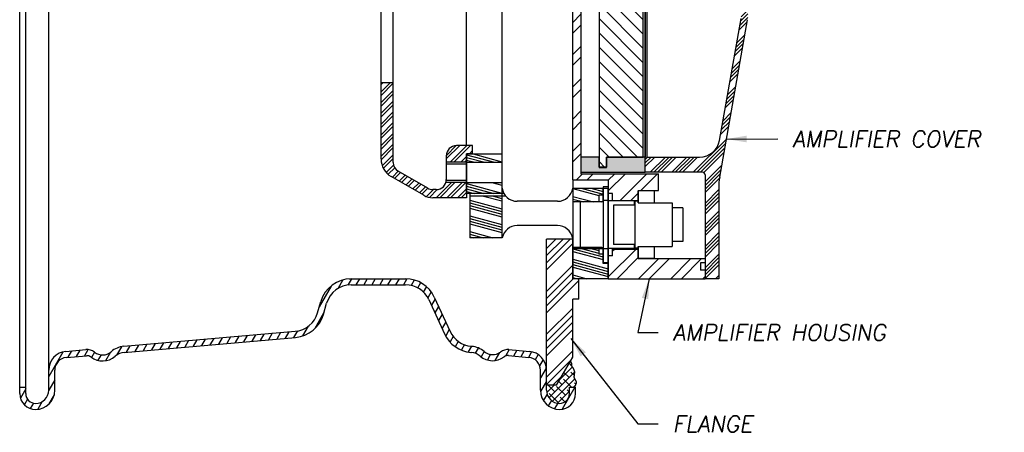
# Model space of a CAD drawing. Extents: x 2 to 120, y 0 to 54.
# Tile 1 of 5: x 2 to 14, y 3 to 8. Entities that reach past the tile are written whole.
import ezdxf

# ---------------------------------------------------------------- set-up
doc = ezdxf.new("R2010")
doc.units = 0
doc.header["$MEASUREMENT"] = 0
doc.linetypes.add('HIDDEN', pattern=[0.375, 0.25, -0.125])
for name, color, linetype in [('carlslw', 1, 'CONTINUOUS'), ('CBOARD', 3, 'CONTINUOUS'), ('CONSTRUCTIONS2', 7, 'CONTINUOUS'), ('DIMENSIONS', 5, 'CONTINUOUS'), ('flange', 5, 'CONTINUOUS'), ('HIDDEN', 3, 'HIDDEN'), ('HOUSING', 4, 'CONTINUOUS'), ('hub', 7, 'CONTINUOUS'), ('hubhatch', 7, 'CONTINUOUS'), ('JTCONNECTOR', 6, 'CONTINUOUS'), ('RUBBERGROMMET', 2, 'CONTINUOUS'), ('sportsmanfront', 6, 'CONTINUOUS'), ('TOPCOVER', 6, 'CONTINUOUS'), ('WASHER', 1, 'CONTINUOUS'), ('weld', 3, 'CONTINUOUS'), ('XDUCERHATCH', 1, 'CONTINUOUS')]:
    doc.layers.add(name, color=color, linetype=linetype)
doc.styles.add('ROMANS', font='romans.shx', dxfattribs={"oblique": 10})
doc.dimstyles.get("Standard").update_dxf_attribs({"dimscale": 2, "dimtxt": 0.1, "dimasz": 0.125, "dimexe": 0.125, "dimexo": 0.05, "dimgap": 0.09, "dimtad": 0, "dimtih": 1, "dimtoh": 1, "dimdec": 3, "dimzin": 0, "dimdsep": 46, "dimtxsty": 'ROMANS', "dimcen": 0.0625, "dimclrd": 256, "dimclre": 256, "dimclrt": 256, "dimadec": 0, "dimazin": 0, "dimtp": 0.001, "dimtm": 0.001, "dimtfac": 1, "dimtdec": 3, "dimtofl": 0, "dimtmove": 0, "dimatfit": 0, "dimfxl": 1, "dimtolj": 1, "dimtzin": 0, "dimarcsym": 0})

msp = doc.modelspace()

# ---------------------------------------------------------------- hatches: boundary and pattern name
at = {"layer": 'CBOARD', "extrusion": (0, 0, -1)}
h = msp.add_hatch(dxfattribs=at)
h.set_pattern_fill('ANSI31', color=256, scale=2, angle=-180, style=0)
h.set_pattern_definition([(225, (-17.61681, 9.66308), (-0.0883883, 0.0883883), [])])
h.paths.add_polyline_path([(-8.7961, 8.8756), (-8.8881, 8.8756), (-8.8881, 8.8276), (-9.3421, 8.8276), (-9.3421, 6.1631), (-8.8881, 6.1631), (-8.8881, 6.0381), (-8.7961, 6.0381)], flags=0)
at = {"layer": 'flange'}
h = msp.add_hatch(dxfattribs=at)
h.set_pattern_fill('ANSI34', color=256, scale=0.5, style=0)
h.set_pattern_definition([(45, (23.18685, 12.1221), (-0.265165, 0.265165), []), (45, (23.27524, 12.1221), (-0.265165, 0.265165), []), (45, (23.36363, 12.1221), (-0.265165, 0.265165), []), (45, (23.452, 12.1221), (-0.265165, 0.265165), [])])
h.paths.add_polyline_path([(8.4721, 5.1531), (8.1471, 5.1531), (8.1471, 3.3491), (8.2721, 3.3491), (8.4721, 3.6955), (8.4721, 4.4101), (8.5471, 4.4101), (8.5471, 4.6601), (8.4721, 4.6601), (8.4721, 4.6944)])
at = {"layer": 'HOUSING'}
h = msp.add_hatch(dxfattribs=at)
h.set_pattern_fill('ANSI32', color=256, scale=0.75, style=0)
h.set_pattern_definition([(45, (25.891, 12.1221), (-0.1988738, 0.1988738), []), (45, (26.02358, 12.1221), (-0.1988738, 0.1988738), [])])
h.paths.add_polyline_path([(10.05, 14.5581), (10.105, 14.5581), (10.105, 14.6631), (8.9096, 14.6631), (8.9096, 14.3811), (8.9636, 14.3811), (8.9636, 14.2961), (9.28, 14.2961), (9.28, 14.4181), (10.105, 14.4181), (10.105, 14.4681), (10.05, 14.4681)])
h.paths.add_polyline_path([(9.53, 13.5741), (9.28, 13.5741), (9.28, 13.6961), (8.9636, 13.6961), (8.9636, 13.6111), (8.9096, 13.6111), (8.9096, 13.5271), (8.9096, 13.4411), (8.4721, 13.4411), (8.4721, 9.6631), (8.5721, 9.6631), (8.5721, 9.9131), (8.5721, 10.2966), (8.5243, 10.2966), (8.5151, 10.3057), (8.5151, 10.4704), (8.5243, 10.4796), (8.5721, 10.4796), (8.5721, 13.3481), (8.5721, 13.3661), (9.53, 13.3661)])
h.paths.add_polyline_path([(8.5721, 9.6631), (8.4721, 9.6631), (8.4721, 5.8851), (8.9096, 5.8851), (8.9096, 5.7151), (8.9636, 5.7151), (8.9636, 5.6301), (9.28, 5.6301), (9.28, 5.7021), (9.28, 5.7471), (9.28, 5.7521), (9.53, 5.7521), (9.53, 5.9601), (8.5721, 5.9601), (8.5721, 8.8466), (8.5243, 8.8466), (8.5151, 8.8557), (8.5151, 9.0204), (8.5243, 9.0296), (8.5721, 9.0296)])
h.paths.add_polyline_path([(10.05, 4.8581), (10.105, 4.8581), (10.105, 4.9081), (9.28, 4.9081), (9.28, 5.0301), (8.9636, 5.0301), (8.9636, 4.9451), (8.9096, 4.9451), (8.9096, 4.6631), (10.105, 4.6631), (10.105, 4.7681), (10.05, 4.7681)])
at = {"layer": 'hubhatch'}
h = msp.add_hatch(dxfattribs=at)
h.set_pattern_fill('ANSI32', color=256, scale=0.25, style=0)
h.set_pattern_definition([(45, (23.18685, 12.1221), (-0.06629126, 0.06629126), []), (45, (23.23104, 12.1221), (-0.06629126, 0.06629126), [])])
h.paths.add_polyline_path([(7.1596, 13.6631), (6.7431, 13.6631, 0.1316525), (6.6306, 13.6329), (6.2288, 13.401, 0.2679492), (6.1038, 13.1845), (6.1038, 12.9351), (6.2538, 12.9351), (6.2538, 13.2278, -0.2679492), (6.3163, 13.336), (6.6806, 13.5463, -0.1316525), (6.7431, 13.5631), (6.7846, 13.5631, -0.4142136), (6.9096, 13.4381), (6.9096, 13.1504), (7.1596, 13.1504)])
h.paths.add_polyline_path([(6.2538, 12.5411), (6.1038, 12.5411), (6.1038, 12.2401), (6.2538, 12.2401)])
h.paths.add_polyline_path([(7.1596, 5.8511), (6.904, 5.8511, -0.3286986), (6.7846, 5.7631), (6.7431, 5.7631, -0.1316525), (6.6806, 5.7798), (6.3163, 5.9902, -0.2679492), (6.2538, 6.0984), (6.2538, 7.0861), (6.1038, 7.0861), (6.1038, 6.1417, 0.2679492), (6.2288, 5.9252), (6.6306, 5.6932, 0.1316525), (6.7431, 5.6631), (7.1596, 5.6631)])
h.paths.add_polyline_path([(7.1596, 6.2041), (7.1596, 6.2071), (7.2346, 6.2071), (7.2346, 6.3071), (7.0346, 6.3071, 0.4142136), (6.9096, 6.1821), (6.9096, 6.1011), (7.1596, 6.1011)])
at = {"layer": 'RUBBERGROMMET'}
h = msp.add_hatch(dxfattribs=at)
h.set_pattern_fill('HONEY', color=256, scale=0.5, style=0)
h.set_pattern_definition([(180, (30.466596, 0.81454), (-0.09375, 0.05412659), [0.0625, -0.125]), (60, (30.466596, 0.81454), (0.09375, 0.05412659), [0.0625, -0.125]), (120, (30.466596, 0.81454), (-2e-10, 0.10825318), [-0.125, 0.0625])])
h.paths.add_polyline_path([(8.8881, 13.2881), (8.7961, 13.2881), (8.7961, 13.1606), (8.5721, 13.1606), (8.5721, 13.3481), (9.3671, 13.3481), (9.3671, 13.1606), (9.3421, 13.1606), (9.3421, 13.1631), (8.8881, 13.1631)])
h.paths.add_polyline_path([(8.8881, 6.1631), (9.3421, 6.1631), (9.3421, 6.1656), (9.3671, 6.1656), (9.3671, 5.9781), (8.5721, 5.9781), (8.5721, 6.1656), (8.7961, 6.1656), (8.7961, 6.0406), (8.7961, 6.0381), (8.8881, 6.0381)])
at = {"layer": 'TOPCOVER'}
h = msp.add_hatch(dxfattribs=at)
h.set_pattern_fill('ANSI34', color=256, scale=0.25, style=0)
h.set_pattern_definition([(45, (24.58859, 12.1221), (-0.1325825, 0.1325825), []), (45, (24.63278, 12.1221), (-0.1325825, 0.1325825), []), (45, (24.67697, 12.1221), (-0.1325825, 0.1325825), []), (45, (24.72117, 12.1221), (-0.1325825, 0.1325825), [])])
h.paths.add_polyline_path([(10.275, 14.6631), (10.105, 14.6631), (10.105, 13.3781), (10.105, 13.1517, -0.2900263), (10.2852, 12.954), (10.5503, 11.4504, -0.3888787), (10.3543, 11.1427), (9.8939, 11.0194, 0.3394543), (9.7086, 10.7779), (9.7086, 10.6866, -0.4142136), (9.6461, 10.6241), (9.5179, 10.6241), (9.4116, 10.4975), (9.4116, 10.4441), (9.4935, 10.4441), (9.5021, 10.4292), (9.5021, 10.3991), (9.5126, 10.3991), (9.5126, 10.4376), (9.5126, 10.4691), (9.5126, 10.4696), (9.5126, 10.4696, -0.4092989), (9.5426, 10.4991), (10.1836, 10.4991), (10.1836, 10.5402, -0.2511806), (10.1606, 10.5831, -0.2511806), (10.1836, 10.626), (10.1836, 10.7201), (9.8495, 10.7201), (9.8086, 10.7881), (9.8495, 10.8561), (10.1836, 10.8561), (10.1836, 10.9041, -0.4142136), (10.1936, 10.9141), (10.2766, 10.9141), (10.2766, 10.9432, -0.3394543), (10.3693, 11.0639), (10.375, 11.0654, 0.3888787), (10.6291, 11.4643), (10.2864, 13.408, -0.0436609), (10.275, 13.5382)])
h.paths.add_polyline_path([(10.1836, 8.7002, -0.2511806), (10.1606, 8.7431, -0.2511806), (10.1836, 8.786), (10.1836, 8.8271), (9.9516, 8.8271), (9.5426, 8.8271, -0.4142136), (9.5126, 8.8571), (9.5126, 8.9271), (9.5021, 8.9271), (9.5021, 8.897), (9.4935, 8.8821), (9.4116, 8.8821), (9.4116, 8.8287), (9.5179, 8.7021), (9.6461, 8.7021, -0.4142136), (9.7086, 8.6396), (9.7086, 8.5483, 0.3394543), (9.8939, 8.3068), (10.3543, 8.1835, -0.3888787), (10.5503, 7.8758), (10.2852, 6.3721, -0.3639702), (10.039, 6.1656), (9.3921, 6.1656), (9.3671, 6.1406), (9.3671, 5.9781), (10.075, 5.9781, -0.4142136), (10.105, 5.9481), (10.105, 4.6631), (10.275, 4.6631), (10.275, 5.7879, -0.0436609), (10.2864, 5.9182), (10.6291, 7.8619, 0.3888787), (10.375, 8.2607), (10.3693, 8.2623, -0.3394543), (10.2766, 8.383), (10.2766, 8.4121), (10.1936, 8.4121, -0.4142136), (10.1836, 8.4221), (10.1836, 8.4701), (9.8495, 8.4701), (9.8086, 8.5381), (9.8495, 8.6061), (10.1836, 8.6061)])
at = {"layer": 'weld'}
h = msp.add_hatch(dxfattribs=at)
h.set_pattern_fill('ANSI38', color=256, scale=0.5, style=0)
h.set_pattern_definition([(45, (20.710934, 9.012866), (-0.04419417, 0.04419417), []), (135, (20.710934, 9.012866), (-0.13258252, 0.04419417), [0.15625, -0.09375])])
h.paths.add_polyline_path([(8.4922, 3.3333), (8.4952, 3.3333), (8.4952, 3.3373), (8.4962, 3.3373), (8.4962, 3.3403), (8.5002, 3.3403), (8.5002, 3.3423), (8.5022, 3.3423), (8.5022, 3.3444), (8.5042, 3.3444), (8.5042, 3.3504), (8.5093, 3.3504), (8.5093, 3.3574), (8.5103, 3.3574), (8.5103, 3.3614), (8.5123, 3.3614), (8.5123, 3.3645), (8.5143, 3.3645), (8.5143, 3.3695), (8.5163, 3.3695), (8.5163, 3.3735), (8.5173, 3.3735), (8.5173, 3.3765), (8.5183, 3.3765), (8.5183, 3.3926), (8.5153, 3.3926), (8.5153, 3.3966), (8.5123, 3.3966), (8.5123, 3.4017), (8.5113, 3.4017), (8.5113, 3.4047), (8.5103, 3.4047), (8.5103, 3.4077), (8.5083, 3.4077), (8.5083, 3.4117), (8.5062, 3.4117), (8.5062, 3.4147), (8.5042, 3.4147), (8.5042, 3.4167), (8.5032, 3.4167), (8.5032, 3.4197), (8.5012, 3.4197), (8.5012, 3.4238), (8.4982, 3.4238), (8.4982, 3.4268), (8.4972, 3.4268), (8.4972, 3.4308), (8.4952, 3.4308), (8.4952, 3.4328), (8.4942, 3.4328), (8.4942, 3.4358), (8.4922, 3.4358), (8.4922, 3.4378), (8.4912, 3.4378), (8.4912, 3.4429), (8.4902, 3.4429), (8.4902, 3.4449), (8.4892, 3.4449), (8.4892, 3.4549), (8.4902, 3.4549), (8.4902, 3.462), (8.4912, 3.462), (8.4912, 3.468), (8.4922, 3.468), (8.4922, 3.476), (8.4932, 3.476), (8.4932, 3.4841), (8.4942, 3.4841), (8.4942, 3.4971), (8.4952, 3.4971), (8.4952, 3.5173), (8.4942, 3.5173), (8.4942, 3.5273), (8.4932, 3.5273), (8.4932, 3.5303), (8.4902, 3.5303), (8.4902, 3.5353), (8.4871, 3.5353), (8.4871, 3.5424), (8.4861, 3.5424), (8.4861, 3.5464), (8.4841, 3.5464), (8.4841, 3.5494), (8.4821, 3.5494), (8.4821, 3.5544), (8.4791, 3.5544), (8.4791, 3.5595), (8.4761, 3.5595), (8.4761, 3.5645), (8.4721, 3.5645), (8.4721, 3.5675), (8.47, 3.5675), (8.47, 3.5725), (8.467, 3.5725), (8.467, 3.5766), (8.465, 3.5766), (8.465, 3.5816), (8.462, 3.5816), (8.462, 3.5846), (8.461, 3.5846), (8.461, 3.5896), (8.459, 3.5896), (8.459, 3.5926), (8.458, 3.5926), (8.458, 3.6077), (8.459, 3.6077), (8.459, 3.6127), (8.458, 3.6127), (8.458, 3.6188), (8.456, 3.6188), (8.456, 3.6218), (8.455, 3.6218), (8.455, 3.6248), (8.454, 3.6248), (8.454, 3.6268), (8.4519, 3.6268), (8.4519, 3.6298), (8.4499, 3.6298), (8.4499, 3.6308), (8.4489, 3.6308), (8.4489, 3.6339), (8.4459, 3.6339), (8.4459, 3.6349), (8.4449, 3.6349), (8.4449, 3.6359), (8.4439, 3.6359), (8.4439, 3.6379), (8.4429, 3.6379), (8.4429, 3.6389), (8.4419, 3.6389), (8.4419, 3.6399), (8.4409, 3.6399), (8.4409, 3.6409), (8.4406, 3.6409), (8.2721, 3.3491), (8.1471, 3.3491), (8.1471, 3.2846, 0.4142136), (8.3081, 3.1236, 0.4142136), (8.4301, 3.2456), (8.4301, 3.3241), (8.4881, 3.3241), (8.4881, 3.3273), (8.4892, 3.3273), (8.4892, 3.3283), (8.4902, 3.3283), (8.4902, 3.3293), (8.4922, 3.3293)])
at = {"layer": 'XDUCERHATCH'}
h = msp.add_hatch(dxfattribs=at)
h.set_pattern_fill('ANSI34', color=256, scale=0.25, angle=120, style=0)
h.set_pattern_definition([(165, (23.18685, 12.1221), (-0.0485286, -0.181111), []), (165, (23.16475, 12.16037), (-0.0485286, -0.181111), []), (165, (23.14266, 12.19865), (-0.0485286, -0.181111), []), (165, (23.12056, 12.23692), (-0.0485286, -0.181111), [])])
h.paths.add_polyline_path([(8.8486, 5.7821), (8.4721, 5.7821), (8.4721, 5.6113), (8.5626, 5.6113), (8.5626, 5.6116), (8.7946, 5.6116), (8.7946, 5.6951), (8.8486, 5.6951)])
h.paths.add_polyline_path([(8.8486, 4.9651), (8.7946, 4.9651), (8.7946, 5.0381), (8.4721, 5.0381), (8.4721, 4.6631), (8.9096, 4.6631), (8.9096, 4.8511), (8.8486, 4.8511)])
h.paths.add_polyline_path([(7.5971, 5.6841), (7.1996, 5.6841), (7.1996, 5.1681), (7.5971, 5.1681)])
h.paths.add_polyline_path([(7.5971, 5.8511), (7.1596, 5.8511), (7.1596, 5.7835), (7.1596, 5.7153), (7.1996, 5.7153), (7.5971, 5.7153)])
h.paths.add_polyline_path([(7.5971, 6.2041), (7.1596, 6.2041), (7.1596, 6.1011), (7.5971, 6.1011)])

# ---------------------------------------------------------------- linework, layer by layer
at = {"layer": 'carlslw'}
for p, q in [((7.5971, 14.1581), (7.5971, 5.1681)), ((7.1596, 6.3071), (7.1596, 13.0191)), ((7.1596, 5.7153), (7.1596, 6.2071)), ((7.1596, 6.2041), (7.5971, 6.2041)), ((7.1596, 6.2041), (7.1596, 5.7153)), ((7.1596, 6.1011), (7.5971, 6.1011)), ((7.1596, 5.8511), (7.5972, 5.8511)), ((8.4721, 5.8851), (8.4721, 5.1681)), ((7.5971, 5.7821), (7.5988, 5.7821)), ((8.4705, 5.7821), (8.9096, 5.7821)), ((8.4705, 5.7821), (8.9096, 5.7821)), ((8.8486, 5.6316), (8.8486, 5.7821)), ((8.9096, 4.6631), (8.9096, 5.7821)), ((7.1996, 5.7153), (7.1596, 5.7153)), ((7.1996, 5.7153), (7.1596, 5.7153)), ((7.6208, 5.7153), (7.1996, 5.7153)), ((7.1996, 5.7153), (7.1996, 5.1681)), ((7.6427, 5.6841), (7.1996, 5.6841)), ((7.1996, 5.6841), (7.1996, 5.1681)), ((8.2846, 5.6191), (7.7846, 5.6191)), ((8.7946, 5.6113), (8.4721, 5.6113)), ((8.8486, 5.6951), (8.7946, 5.6951)), ((8.7946, 5.6951), (8.7946, 5.6113)), ((8.2846, 5.3191), (7.7846, 5.3191)), ((7.6007, 5.1681), (7.1996, 5.1681)), ((8.4721, 5.1681), (8.4686, 5.1681)), ((8.4721, 4.6631), (8.4721, 5.1681)), ((8.4721, 5.1681), (8.4721, 4.6631)), ((8.4721, 5.1681), (8.4721, 4.6631)), ((8.7946, 5.0488), (8.4721, 5.0488)), ((8.4721, 5.0381), (8.9096, 5.0381)), ((8.7946, 5.0488), (8.7946, 4.9651)), ((8.8486, 4.8511), (8.8486, 5.0286)), ((8.8486, 4.9651), (8.7946, 4.9651)), ((8.8486, 4.9851), (8.8486, 4.9651)), ((8.9096, 4.8511), (8.8486, 4.8511)), ((8.9096, 4.6631), (8.4721, 4.6631))]:
    msp.add_line(p, q, dxfattribs=at)
for centre, start, end in [((7.7846, 5.8066), 187.50812, 270), ((8.2846, 5.8066), 270, 352.49188), ((7.7846, 5.1316), 90, 168.77475), ((8.2846, 5.1316), 11.22525, 90)]:
    msp.add_arc(centre, 0.1875, start, end, dxfattribs=at)
at = {"layer": 'CBOARD'}
for p, q in [((8.7961, 8.8756), (8.7961, 6.0381)), ((9.3421, 6.1631), (9.3421, 8.8276)), ((8.8881, 6.1631), (9.3421, 6.1631)), ((8.8881, 6.0381), (8.8881, 6.1631)), ((8.7961, 6.0381), (8.8881, 6.0381))]:
    msp.add_line(p, q, dxfattribs=at)
at = {"layer": 'CONSTRUCTIONS2'}
for p, q in [((9.28, 5.6201), (9.24, 5.6201)), ((9.24, 5.6201), (9.24, 5.0401)), ((9.28, 5.6201), (9.28, 5.6001)), ((9.28, 5.6001), (9.7, 5.6001)), ((9.7, 5.6001), (9.7, 5.0601)), ((8.975, 5.5726), (8.975, 5.0876)), ((9.24, 5.5726), (8.975, 5.5726)), ((9.83, 5.5371), (9.7, 5.5371)), ((9.83, 5.5371), (9.83, 5.1231)), ((9.83, 5.1231), (9.7, 5.1231)), ((9.24, 5.0876), (8.975, 5.0876)), ((9.28, 5.0401), (9.24, 5.0401)), ((9.28, 5.0601), (9.28, 5.0401)), ((9.28, 5.0601), (9.7, 5.0601))]:
    msp.add_line(p, q, dxfattribs=at)
at = {"layer": 'flange'}
for p, q in [((8.4721, 5.1531), (8.1471, 5.1531)), ((8.1471, 3.3491), (8.1471, 5.1531)), ((8.4721, 4.6601), (8.4721, 5.1531)), ((8.4721, 4.6601), (8.4721, 4.6944)), ((8.5471, 4.6601), (8.4721, 4.6601)), ((8.5471, 4.4101), (8.5471, 4.6601)), ((8.5471, 4.4101), (8.4721, 4.4101)), ((8.4721, 3.6955), (8.4721, 4.4101)), ((8.2721, 3.3491), (8.4721, 3.6955)), ((8.2721, 3.3491), (8.1471, 3.3491))]:
    msp.add_line(p, q, dxfattribs=at)
at = {"layer": 'HIDDEN'}
for p, q in [((7.1596, 6.1011), (6.9096, 6.1011)), ((7.1596, 5.8511), (6.904, 5.8511))]:
    msp.add_line(p, q, dxfattribs=at)
at = {"layer": 'HOUSING'}
for p, q in [((8.4721, 5.8851), (8.4721, 9.6631)), ((8.5721, 9.4131), (8.5721, 5.9601)), ((8.5721, 5.9601), (9.53, 5.9601)), ((9.53, 5.7521), (9.53, 5.9601)), ((8.4721, 5.8851), (8.9096, 5.8851)), ((8.9096, 5.8851), (8.9096, 5.7151)), ((8.9096, 5.8851), (8.9096, 5.7151)), ((9.28, 5.7521), (9.53, 5.7521)), ((9.28, 5.7521), (9.28, 5.6001)), ((8.9636, 5.7151), (8.9096, 5.7151)), ((8.9636, 5.6251), (8.9636, 5.7151)), ((8.9636, 5.6301), (9.28, 5.6301)), ((9.28, 5.7021), (9.28, 5.6001)), ((9.28, 5.6301), (9.28, 5.6001)), ((8.9096, 4.6631), (8.9096, 5.1984)), ((8.9636, 4.9451), (8.9636, 5.0351)), ((8.9636, 5.0301), (9.28, 5.0301)), ((9.28, 5.0601), (9.28, 5.0301)), ((9.28, 5.0601), (9.28, 5.0301)), ((9.28, 5.0601), (9.28, 4.9081)), ((8.9096, 4.9451), (8.9096, 4.6631)), ((8.9636, 4.9451), (8.9096, 4.9451)), ((10.105, 4.9081), (9.28, 4.9081)), ((10.105, 4.9581), (10.105, 4.6631)), ((10.105, 4.8581), (10.05, 4.8581)), ((10.05, 4.8581), (10.05, 4.7681)), ((10.105, 4.7681), (10.05, 4.7681)), ((8.9096, 4.6631), (10.105, 4.6631))]:
    msp.add_line(p, q, dxfattribs=at)
at = {"layer": 'hub'}
for p, q in [((6.1038, 6.1417), (6.1038, 13.214)), ((6.2538, 6.0984), (6.2538, 13.2278)), ((6.1038, 7.0861), (6.2538, 7.0861)), ((7.2346, 6.3071), (7.0346, 6.3071)), ((7.2346, 6.2071), (7.1596, 6.2071)), ((7.1596, 6.2071), (7.1596, 5.6631)), ((7.2346, 6.2071), (7.2346, 6.3071)), ((6.9096, 6.1821), (6.9096, 5.8881)), ((6.6806, 5.7798), (6.3163, 5.9902)), ((7.1596, 6.0766), (6.9096, 6.0766)), ((6.6306, 5.6932), (6.2288, 5.9252)), ((7.1596, 5.8756), (6.9096, 5.8756)), ((6.7846, 5.7631), (6.7431, 5.7631)), ((7.1596, 5.6631), (6.7431, 5.6631))]:
    msp.add_line(p, q, dxfattribs=at)
for centre, radius, start, end in [((7.0346, 6.1821), 0.125, 90, 180), ((6.3538, 6.1417), 0.25, 180, 240), ((6.3788, 6.0984), 0.125, 180, 240), ((6.7846, 5.8881), 0.125, 270, 0), ((6.7431, 5.8881), 0.125, 240, 270), ((6.7431, 5.8881), 0.225, 240, 270)]:
    msp.add_arc(centre, radius, start, end, dxfattribs=at)
at = {"layer": 'JTCONNECTOR'}
for p, q in [((8.8486, 5.7991), (8.8486, 4.8611)), ((8.9096, 5.7991), (8.8486, 5.7991)), ((8.9096, 5.7991), (8.9096, 4.8611)), ((8.8286, 5.6116), (8.5626, 5.6116)), ((8.5626, 5.6116), (8.5626, 5.0486)), ((8.9096, 5.6296), (8.8486, 5.6296)), ((9.2316, 5.6251), (8.9176, 5.6251)), ((9.2316, 5.6251), (9.2316, 5.5726)), ((8.8286, 5.0486), (8.5626, 5.0486)), ((8.9096, 5.0306), (8.8486, 5.0306)), ((9.2316, 5.0351), (8.9176, 5.0351)), ((9.2316, 5.0876), (9.2316, 5.0351)), ((8.9096, 4.8611), (8.8486, 4.8611))]:
    msp.add_line(p, q, dxfattribs=at)
for centre, radius, start, end in [((8.8286, 5.6316), 0.02, 270, 0), ((8.9176, 5.6331), 0.008, 180, 270), ((8.8286, 5.0286), 0.02, 0, 90), ((8.9176, 5.0271), 0.008, 90, 180)]:
    msp.add_arc(centre, radius, start, end, dxfattribs=at)
at = {"layer": 'RUBBERGROMMET'}
for p, q in [((8.5721, 13.3481), (8.5721, 5.9781)), ((9.3671, 8.8281), (9.3671, 6.1656)), ((8.7961, 6.1656), (8.5721, 6.1656)), ((8.7961, 6.0406), (8.7961, 6.1656)), ((9.3671, 6.1656), (8.8881, 6.1656)), ((8.8881, 6.1656), (8.8881, 6.0406)), ((9.3671, 5.9781), (9.3671, 6.1656)), ((8.5721, 5.9781), (9.3671, 5.9781)), ((8.8881, 6.0406), (8.7961, 6.0406))]:
    msp.add_line(p, q, dxfattribs=at)
at = {"layer": 'sportsmanfront', "linetype": 'Continuous'}
for p, q in [((1.6393, 3.2458), (1.6393, 9.6631)), ((1.7141, 3.2458), (1.7141, 9.6631)), ((1.9975, 3.2851), (1.9975, 9.6631)), ((5.6309, 4.6488), (5.5676, 4.5392)), ((5.7373, 4.6631), (5.6909, 4.5827)), ((5.7101, 4.6631), (6.407, 4.6631)), ((5.8354, 4.6631), (5.7922, 4.5883)), ((5.9336, 4.6631), (5.8904, 4.5883)), ((6.0317, 4.6631), (5.9885, 4.5883)), ((6.1299, 4.6631), (6.0867, 4.5883)), ((6.228, 4.6631), (6.1848, 4.5883)), ((6.3262, 4.6631), (6.283, 4.5883)), ((6.4233, 4.6612), (6.3811, 4.5883)), ((6.513, 4.6466), (6.4738, 4.5787)), ((5.4888, 4.5727), (5.3406, 4.3159)), ((5.7338, 4.5883), (6.407, 4.5883)), ((6.5925, 4.6144), (6.5546, 4.5487)), ((6.6626, 4.5658), (6.6236, 4.4982)), ((5.3199, 4.2437), (5.359, 4.3805)), ((6.7226, 4.4997), (6.6798, 4.4256)), ((6.6931, 4.405), (6.8879, 3.9817)), ((6.7713, 4.414), (6.7255, 4.3347)), ((6.761, 4.4363), (6.9559, 4.013)), ((5.3918, 4.2231), (5.4309, 4.3599)), ((6.8148, 4.3194), (6.769, 4.2401)), ((5.3984, 4.2461), (5.284, 4.048)), ((6.8584, 4.2249), (6.8126, 4.1455)), ((5.0716, 4.0201), (5.0236, 3.937)), ((5.2027, 4.0772), (5.1335, 3.9572)), ((6.9019, 4.1303), (6.8561, 4.0509)), ((6.9455, 4.0357), (6.9017, 3.9599)), ((2.9249, 3.8285), (5.0411, 4.0137)), ((2.9314, 3.754), (5.0476, 3.9391)), ((3.7255, 3.8986), (3.6798, 3.8195)), ((3.8289, 3.9076), (3.7832, 3.8285)), ((3.9322, 3.9166), (3.8866, 3.8376)), ((4.0356, 3.9257), (3.9899, 3.8466)), ((4.139, 3.9347), (4.0933, 3.8556)), ((4.2423, 3.9438), (4.1967, 3.8647)), ((4.3457, 3.9528), (4.3001, 3.8737)), ((4.4491, 3.9619), (4.4034, 3.8828)), ((4.5525, 3.9709), (4.5068, 3.8918)), ((4.6558, 3.9799), (4.6102, 3.9009)), ((4.7592, 3.989), (4.7135, 3.9099)), ((4.8626, 3.998), (4.8169, 3.9189)), ((4.9659, 4.0071), (4.9203, 3.928)), ((6.9949, 3.9513), (6.9554, 3.883)), ((2.2096, 3.7659), (2.4564, 3.7875)), ((2.2783, 3.7719), (2.2326, 3.6929)), ((2.3817, 3.781), (2.336, 3.7019)), ((2.483, 3.7865), (2.4394, 3.7109)), ((2.8967, 3.823), (2.8361, 3.7181)), ((3.0019, 3.8352), (2.9562, 3.7562)), ((3.1053, 3.8443), (3.0596, 3.7652)), ((3.2086, 3.8533), (3.163, 3.7742)), ((3.312, 3.8624), (3.2663, 3.7833)), ((3.4154, 3.8714), (3.3697, 3.7923)), ((3.5187, 3.8805), (3.4731, 3.8014)), ((3.6221, 3.8895), (3.5765, 3.8104)), ((7.0575, 3.8898), (7.0196, 3.8241)), ((7.1321, 3.849), (7.095, 3.7847)), ((7.2185, 3.8286), (7.1796, 3.7612)), ((7.2178, 3.8287), (7.2249, 3.8281)), ((7.3043, 3.8072), (7.2668, 3.7423)), ((7.6856, 3.7878), (7.6391, 3.7072)), ((7.6837, 3.7879), (7.9351, 3.7659)), ((7.7791, 3.7796), (7.7378, 3.7081)), ((7.8725, 3.7714), (7.8312, 3.6999)), ((2.1714, 3.7568), (1.9975, 3.4557)), ((2.2161, 3.6914), (2.4629, 3.713)), ((2.5636, 3.7561), (2.5265, 3.6919)), ((2.644, 3.7254), (2.6044, 3.6568)), ((2.76, 3.7564), (2.6988, 3.6504)), ((7.2113, 3.7542), (7.2183, 3.7535)), ((7.3776, 3.7641), (7.3405, 3.6999)), ((7.4561, 3.7301), (7.4169, 3.6623)), ((7.5669, 3.7521), (7.5098, 3.6532)), ((7.6771, 3.7134), (7.9286, 3.6914)), ((7.9636, 3.7591), (7.9247, 3.6918)), ((8.0426, 3.7259), (8.0056, 3.6619)), ((8.1061, 3.6659), (8.0615, 3.5888)), ((2.0723, 3.2851), (2.0723, 3.5345)), ((8.1433, 3.5604), (8.0723, 3.4375)), ((8.0723, 3.2851), (8.0723, 3.5345)), ((8.1471, 3.2851), (8.1471, 3.5345)), ((2.0723, 3.4152), (1.9975, 3.2857)), ((1.6393, 3.3245), (1.7141, 3.3245)), ((1.7141, 3.3047), (1.648, 3.1903)), ((8.1471, 3.3971), (8.0745, 3.2713)), ((8.4978, 3.3245), (8.3418, 3.0542)), ((8.4306, 3.3245), (8.5054, 3.3245)), ((8.4306, 3.2458), (8.4306, 3.3245)), ((8.5054, 3.2458), (8.5054, 3.3245)), ((1.7371, 3.1746), (1.6988, 3.1082)), ((2.0636, 3.2301), (1.9988, 3.1179)), ((8.1544, 3.2396), (8.1095, 3.1619)), ((1.8084, 3.1281), (1.7699, 3.0613)), ((1.918, 3.1479), (1.8633, 3.0532)), ((8.2072, 3.1611), (8.1689, 3.0948)), ((8.2858, 3.1273), (8.2463, 3.0588))]:
    msp.add_line(p, q, dxfattribs=at)
for centre, radius, start, end in [((5.7338, 4.2733), 0.3898, 90, 164.04322), ((6.407, 4.2733), 0.3898, 24.71838, 90), ((5.7338, 4.2733), 0.315, 90, 164.04322), ((6.407, 4.2733), 0.315, 24.71838, 90), ((5.0133, 4.3313), 0.3189, 275, 344.04322), ((5.0133, 4.3313), 0.3937, 275, 344.04322), ((7.2456, 4.1464), 0.3937, 204.71838, 265), ((7.2456, 4.1464), 0.3189, 204.71838, 265), ((2.4698, 3.6346), 0.1535, 52.17952, 95), ((2.9486, 3.5579), 0.2717, 95, 131.27638), ((7.2012, 3.5574), 0.2717, 49.61177, 85), ((7.6703, 3.635), 0.1535, 85, 126.75801), ((2.2298, 3.5345), 0.2323, 95, 180), ((2.2298, 3.5345), 0.1575, 95, 180), ((2.4698, 3.6346), 0.0787, 52.17952, 95), ((2.6629, 3.8834), 0.2362, 232.17952, 311.27638), ((2.6629, 3.8834), 0.1614, 232.17952, 311.27638), ((2.9486, 3.5579), 0.1969, 95, 131.27638), ((7.2012, 3.5574), 0.1969, 49.61177, 85), ((7.4818, 3.8873), 0.2362, 229.61177, 306.75801), ((7.4818, 3.8873), 0.1614, 229.61177, 306.75801), ((7.6703, 3.635), 0.0787, 85, 126.75801), ((7.9149, 3.5345), 0.1575, 0, 85), ((7.9149, 3.5345), 0.2323, 0, 85), ((1.8361, 3.2851), 0.1614, 270, 0), ((1.8361, 3.2851), 0.2362, 270, 0), ((8.3086, 3.2851), 0.2362, 180, 270), ((8.3086, 3.2851), 0.1614, 180, 270), ((1.8361, 3.2458), 0.1969, 180, 270), ((1.8361, 3.2458), 0.122, 180, 270), ((8.3086, 3.2458), 0.122, 270, 0), ((8.3086, 3.2458), 0.1969, 270, 0)]:
    msp.add_arc(centre, radius, start, end, dxfattribs=at)
at = {"layer": 'TOPCOVER'}
for p, q in [((9.3671, 5.9781), (9.3671, 13.3481)), ((9.3921, 6.1656), (9.3921, 13.1606)), ((10.2852, 6.3721), (10.5503, 7.8758)), ((10.2864, 5.9182), (10.6291, 7.8619)), ((9.3671, 6.1406), (9.3921, 6.1656)), ((9.3921, 6.1656), (10.039, 6.1656)), ((9.3921, 6.1656), (9.4434, 6.1656)), ((10.075, 5.9781), (9.3671, 5.9781)), ((10.105, 5.9481), (10.105, 4.6631)), ((10.275, 5.7879), (10.275, 4.6631)), ((10.275, 4.6631), (10.105, 4.6631))]:
    msp.add_line(p, q, dxfattribs=at)
for centre, radius, start, end in [((10.039, 6.4156), 0.25, 270, 350), ((10.075, 5.9481), 0.03, 0, 90), ((11.025, 5.7879), 0.75, 170, 180)]:
    msp.add_arc(centre, radius, start, end, dxfattribs=at)
at = {"layer": 'WASHER'}
for p, q in [((9.28, 5.6001), (9.28, 5.7471)), ((9.48, 5.7471), (9.28, 5.7471)), ((9.48, 5.6001), (9.48, 5.7471)), ((9.28, 4.9131), (9.28, 5.0601)), ((9.48, 4.9131), (9.48, 5.0601)), ((9.48, 4.9131), (9.28, 4.9131))]:
    msp.add_line(p, q, dxfattribs=at)
at = {"layer": 'weld'}
for p, q in [((8.4409, 3.6409), (8.4406, 3.6409)), ((8.4409, 3.6399), (8.4409, 3.6409)), ((8.4419, 3.6399), (8.4409, 3.6399)), ((8.4419, 3.6389), (8.4419, 3.6399)), ((8.4429, 3.6389), (8.4419, 3.6389)), ((8.4429, 3.6379), (8.4429, 3.6389)), ((8.4439, 3.6379), (8.4429, 3.6379)), ((8.4439, 3.6359), (8.4439, 3.6379)), ((8.4449, 3.6359), (8.4439, 3.6359)), ((8.4449, 3.6349), (8.4449, 3.6359)), ((8.4459, 3.6349), (8.4449, 3.6349)), ((8.4459, 3.6339), (8.4459, 3.6349)), ((8.4489, 3.6339), (8.4459, 3.6339)), ((8.4489, 3.6308), (8.4489, 3.6339)), ((8.4499, 3.6308), (8.4489, 3.6308)), ((8.4499, 3.6298), (8.4499, 3.6308)), ((8.4519, 3.6298), (8.4499, 3.6298)), ((8.4519, 3.6268), (8.4519, 3.6298)), ((8.454, 3.6268), (8.4519, 3.6268)), ((8.454, 3.6248), (8.454, 3.6268)), ((8.455, 3.6248), (8.454, 3.6248)), ((8.455, 3.6218), (8.455, 3.6248)), ((8.456, 3.6218), (8.455, 3.6218)), ((8.456, 3.6188), (8.456, 3.6218)), ((8.458, 3.6188), (8.456, 3.6188)), ((8.458, 3.6127), (8.458, 3.6188)), ((8.459, 3.6127), (8.458, 3.6127)), ((8.458, 3.5926), (8.458, 3.6077)), ((8.458, 3.6077), (8.459, 3.6077)), ((8.459, 3.5926), (8.458, 3.5926)), ((8.459, 3.6077), (8.459, 3.6127)), ((8.459, 3.5896), (8.459, 3.5926)), ((8.461, 3.5896), (8.459, 3.5896)), ((8.461, 3.5846), (8.461, 3.5896)), ((8.462, 3.5846), (8.461, 3.5846)), ((8.462, 3.5816), (8.462, 3.5846)), ((8.465, 3.5816), (8.462, 3.5816)), ((8.465, 3.5766), (8.465, 3.5816)), ((8.467, 3.5766), (8.465, 3.5766)), ((8.467, 3.5725), (8.467, 3.5766)), ((8.47, 3.5725), (8.467, 3.5725)), ((8.47, 3.5675), (8.47, 3.5725)), ((8.4721, 3.5675), (8.47, 3.5675)), ((8.4721, 3.5645), (8.4721, 3.5675)), ((8.4761, 3.5645), (8.4721, 3.5645)), ((8.4761, 3.5595), (8.4761, 3.5645)), ((8.4791, 3.5595), (8.4761, 3.5595)), ((8.4791, 3.5544), (8.4791, 3.5595)), ((8.4821, 3.5544), (8.4791, 3.5544)), ((8.4821, 3.5494), (8.4821, 3.5544)), ((8.4841, 3.5494), (8.4821, 3.5494)), ((8.4841, 3.5464), (8.4841, 3.5494)), ((8.4861, 3.5464), (8.4841, 3.5464)), ((8.4861, 3.5424), (8.4861, 3.5464)), ((8.4871, 3.5424), (8.4861, 3.5424)), ((8.4871, 3.5353), (8.4871, 3.5424)), ((8.4902, 3.5353), (8.4871, 3.5353)), ((8.4902, 3.5303), (8.4902, 3.5353)), ((8.4932, 3.5303), (8.4902, 3.5303)), ((8.4932, 3.5273), (8.4932, 3.5303)), ((8.4942, 3.5273), (8.4932, 3.5273)), ((8.4942, 3.5173), (8.4942, 3.5273)), ((8.4892, 3.4449), (8.4892, 3.4549)), ((8.4892, 3.4549), (8.4902, 3.4549)), ((8.4902, 3.4449), (8.4892, 3.4449)), ((8.4902, 3.4549), (8.4902, 3.462)), ((8.4902, 3.462), (8.4912, 3.462)), ((8.4902, 3.4429), (8.4902, 3.4449)), ((8.4912, 3.4429), (8.4902, 3.4429)), ((8.4912, 3.462), (8.4912, 3.468)), ((8.4912, 3.468), (8.4922, 3.468)), ((8.4912, 3.4378), (8.4912, 3.4429)), ((8.4922, 3.4378), (8.4912, 3.4378)), ((8.4922, 3.468), (8.4922, 3.476)), ((8.4922, 3.476), (8.4932, 3.476)), ((8.4922, 3.4358), (8.4922, 3.4378)), ((8.4942, 3.4358), (8.4922, 3.4358)), ((8.4932, 3.476), (8.4932, 3.4841)), ((8.4932, 3.4841), (8.4942, 3.4841)), ((8.4952, 3.5173), (8.4942, 3.5173)), ((8.4942, 3.4841), (8.4942, 3.4971)), ((8.4942, 3.4971), (8.4952, 3.4971)), ((8.4942, 3.4328), (8.4942, 3.4358)), ((8.4952, 3.4328), (8.4942, 3.4328)), ((8.4952, 3.4971), (8.4952, 3.5173)), ((8.4952, 3.4308), (8.4952, 3.4328)), ((8.4972, 3.4308), (8.4952, 3.4308)), ((8.4972, 3.4268), (8.4972, 3.4308)), ((8.4982, 3.4268), (8.4972, 3.4268)), ((8.4982, 3.4238), (8.4982, 3.4268)), ((8.5012, 3.4238), (8.4982, 3.4238)), ((8.5012, 3.4197), (8.5012, 3.4238)), ((8.5032, 3.4197), (8.5012, 3.4197)), ((8.5032, 3.4167), (8.5032, 3.4197)), ((8.5042, 3.4167), (8.5032, 3.4167)), ((8.5042, 3.4147), (8.5042, 3.4167)), ((8.5062, 3.4147), (8.5042, 3.4147)), ((8.5062, 3.4117), (8.5062, 3.4147)), ((8.5083, 3.4117), (8.5062, 3.4117)), ((8.5083, 3.4077), (8.5083, 3.4117)), ((8.5103, 3.4077), (8.5083, 3.4077)), ((8.5103, 3.4047), (8.5103, 3.4077)), ((8.4881, 3.3273), (8.4892, 3.3273)), ((8.4881, 3.3241), (8.4881, 3.3273)), ((8.4892, 3.3273), (8.4892, 3.3283)), ((8.4892, 3.3283), (8.4902, 3.3283)), ((8.4902, 3.3283), (8.4902, 3.3293)), ((8.4902, 3.3293), (8.4922, 3.3293)), ((8.4922, 3.3293), (8.4922, 3.3333)), ((8.4922, 3.3333), (8.4952, 3.3333)), ((8.4952, 3.3333), (8.4952, 3.3373)), ((8.4952, 3.3373), (8.4962, 3.3373)), ((8.4962, 3.3373), (8.4962, 3.3403)), ((8.4962, 3.3403), (8.5002, 3.3403)), ((8.5002, 3.3403), (8.5002, 3.3423)), ((8.5002, 3.3423), (8.5022, 3.3423)), ((8.5022, 3.3423), (8.5022, 3.3444)), ((8.5022, 3.3444), (8.5042, 3.3444)), ((8.5042, 3.3444), (8.5042, 3.3504)), ((8.5042, 3.3504), (8.5093, 3.3504)), ((8.5093, 3.3504), (8.5093, 3.3574)), ((8.5093, 3.3574), (8.5103, 3.3574)), ((8.5113, 3.4047), (8.5103, 3.4047)), ((8.5103, 3.3574), (8.5103, 3.3614)), ((8.5103, 3.3614), (8.5123, 3.3614)), ((8.5113, 3.4017), (8.5113, 3.4047)), ((8.5123, 3.4017), (8.5113, 3.4017)), ((8.5123, 3.3966), (8.5123, 3.4017)), ((8.5153, 3.3966), (8.5123, 3.3966)), ((8.5123, 3.3614), (8.5123, 3.3645)), ((8.5123, 3.3645), (8.5143, 3.3645)), ((8.5143, 3.3645), (8.5143, 3.3695)), ((8.5143, 3.3695), (8.5163, 3.3695)), ((8.5153, 3.3926), (8.5153, 3.3966)), ((8.5183, 3.3926), (8.5153, 3.3926)), ((8.5163, 3.3695), (8.5163, 3.3735)), ((8.5163, 3.3735), (8.5173, 3.3735)), ((8.5173, 3.3735), (8.5173, 3.3765)), ((8.5173, 3.3765), (8.5183, 3.3765)), ((8.5183, 3.3765), (8.5183, 3.3926))]:
    msp.add_line(p, q, dxfattribs=at)

# ---------------------------------------------------------------- texts
at = {"layer": 'DIMENSIONS', "char_height": 0.2, "attachment_point": 1, "style": 'ROMANS'}
for s, insert in [('AMPLIFIER COVER', (11.1847, 6.4892)), ('AMPLIFIER HOUSING', (9.707, 4.0998)), ('FLANGE', (9.707, 2.9703))]:
    msp.add_mtext(s, dxfattribs=dict(at, insert=insert))

# ---------------------------------------------------------------- leaders
at = {"layer": 'DIMENSIONS', "annotation_type": 0, "has_hookline": 1, "hookline_direction": 0}
for points, text_width in [([(10.3692, 6.388), (11.0047, 6.3892)], 2.6176), ([(9.4164, 4.6631), (9.277, 3.9998), (9.527, 3.9998)], 2.9587), ([(8.4466, 3.9261), (9.277, 2.8703), (9.527, 2.8703)], 1.0746)]:
    msp.add_leader(points, dimstyle='Standard', override={"dimgap": 0.09, "dimtad": 0}, dxfattribs=dict(at, text_width=text_width))

doc.saveas('drawing.dxf')
